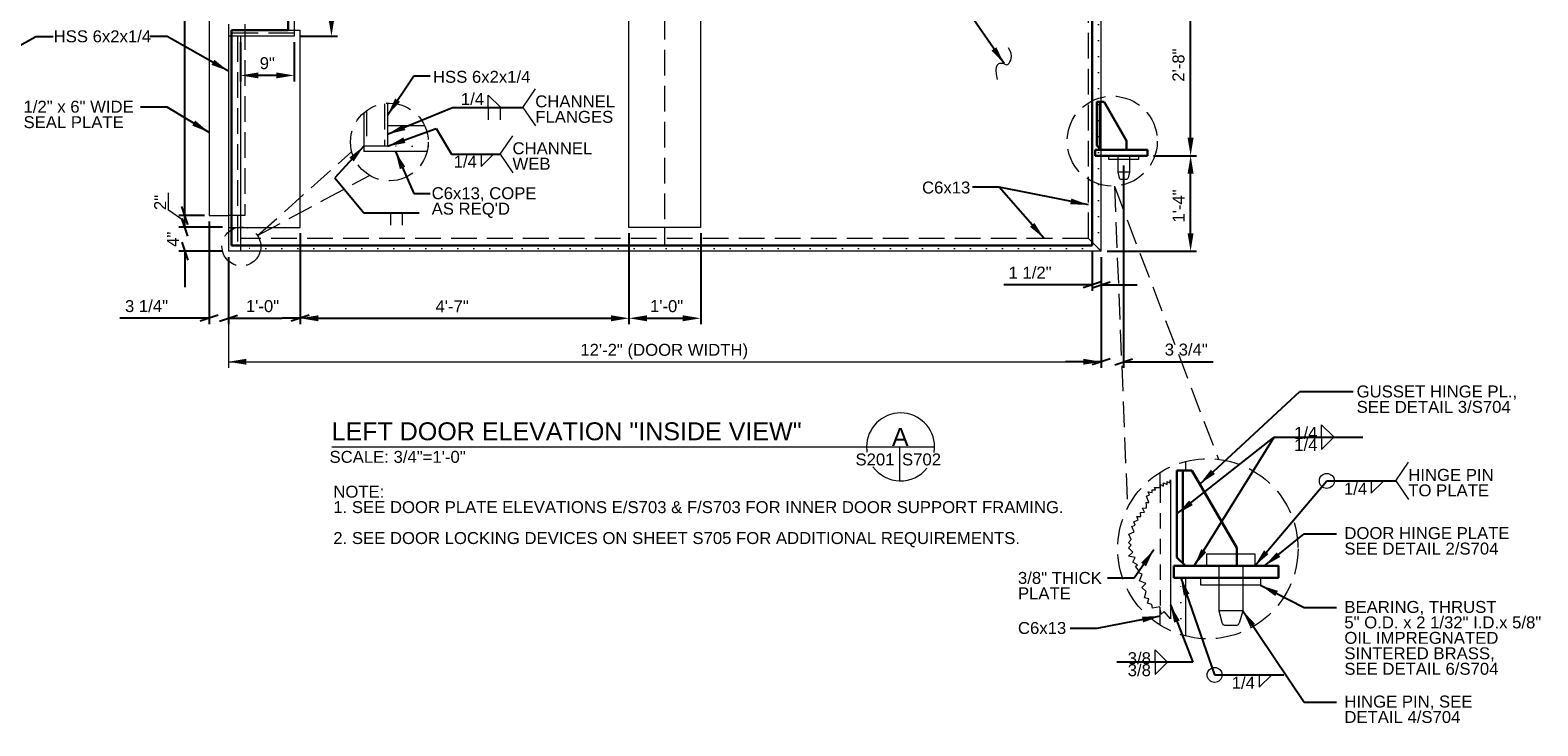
# Model space of a CAD drawing. Header units: inches. Extents: x 537 to 991, y -276 to 16.
# Tile 3 of 4: x 738 to 991, y -276 to -159. Entities that reach past the tile are written whole.
import ezdxf
from ezdxf.enums import TextEntityAlignment as Align

# ---------------------------------------------------------------- set-up
doc = ezdxf.new("R2010")
doc.units = ezdxf.units.IN
doc.header["$LTSCALE"] = 12
doc.header["$MEASUREMENT"] = 0
for name, pattern in [('DGN Style 1', [0.215316, 0.000358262, -0.214957]), ('DGN Style 2', [0.358262, 0.214957, -0.143305]), ('DGN Style 3', [0.501567, 0.358262, -0.143305])]:
    doc.linetypes.add(name, pattern=pattern)
for name, color, linetype, lineweight in [('G-ANN-TTLB', 7, 'Continuous', 0), ('G-ANNO-DIM', 1, 'Continuous', 0), ('G-ANNO-TEXT', 7, 'Continuous', 0), ('S-FSTN-MISC', 12, 'Continuous', 13), ('S-STIF-TRAN', 3, 'Continuous', 30), ('S-WALL-SHEA', 98, 'Continuous', 30)]:
    doc.layers.add(name, color=color, linetype=linetype, lineweight=lineweight)
doc.styles.add("1 1 2 1'-0", font='arial.ttf', dxfattribs={"height": 1})
doc.styles.add("1 2 1'-0", font='arial.ttf', dxfattribs={"height": 3})
doc.styles.add("3 4 1'-0", font='arial.ttf', dxfattribs={"height": 2})
doc.dimstyles.new("3 4 1'-0", dxfattribs={"dimtxt": 2, "dimasz": 3, "dimexe": 1, "dimexo": 1, "dimgap": 1, "dimtad": 1, "dimdec": 4, "dimzin": 15, "dimdsep": 46, "dimlunit": 4, "dimtxsty": "3 4 1'-0", "dimblk": '_Oblique_0.3', "dimcen": 0.09, "dimadec": 4, "dimazin": 3, "dimtfac": 1, "dimtdec": 4, "dimtofl": 0, "dimtmove": 0, "dimatfit": 3, "dimfxl": 1, "dimfrac": 2, "dimtzin": 15, "dimarcsym": 0})

# ---------------------------------------------------------------- blocks, each defined once
blk = doc.blocks.new('_Oblique_0.3')
at = {"color": 0, "linetype": 'ByBlock', "lineweight": -2}
for p, q in [((0, 0), (-1, 0)), ((0.5, 0.167), (-0.5, -0.167))]:
    blk.add_line(p, q, dxfattribs=at)
blk = doc.blocks.new('all_around')
at = {"layer": 'G-ANNO-TEXT'}
blk.add_circle((0, 0), 0.0625, dxfattribs=at)
blk = doc.blocks.new('*D13')
at = {"layer": 'Defpoints', "color": 0, "lineweight": 0, "transparency": 16777216}
for p in [(783.59, -192.45), (838.58, -192.45), (838.58, -207.68)]:
    blk.add_point(p, dxfattribs=at)
at = {"layer": 'G-ANNO-DIM', "color": 0, "lineweight": -2, "transparency": 16777216}
for p, q in [((783.59, -193.45), (783.59, -208.68)), ((838.58, -193.45), (838.58, -208.68)), ((786.59, -207.68), (835.58, -207.68))]:
    blk.add_line(p, q, dxfattribs=at)
at = {"layer": 'G-ANNO-DIM', "color": 0, "lineweight": 0, "transparency": 16777216}
for points in [[(786.59, -207.18), (786.59, -208.18), (783.59, -207.68)], [(835.58, -207.18), (835.58, -208.18), (838.58, -207.68)]]:
    blk.add_solid(points, dxfattribs=at)
at = {"layer": 'G-ANNO-DIM', "color": 0, "transparency": 16777216, "insert": (809, -205.68), "char_height": 2, "attachment_point": 5, "style": "3 4 1'-0"}
blk.add_mtext('4\'-7"', dxfattribs=at)
blk = doc.blocks.new('*D15')
at = {"layer": 'Defpoints', "color": 0, "lineweight": 0, "transparency": 16777216}
for p in [(838.58, -192.45), (850.58, -192.45), (850.58, -207.68)]:
    blk.add_point(p, dxfattribs=at)
at = {"layer": 'G-ANNO-DIM', "color": 0, "lineweight": -2, "transparency": 16777216}
for p, q in [((838.58, -193.45), (838.58, -208.68)), ((850.58, -193.45), (850.58, -208.68)), ((841.58, -207.68), (847.58, -207.68))]:
    blk.add_line(p, q, dxfattribs=at)
at = {"layer": 'G-ANNO-DIM', "color": 0, "lineweight": 0, "transparency": 16777216}
for points in [[(841.58, -207.18), (841.58, -208.18), (838.58, -207.68)], [(847.58, -207.18), (847.58, -208.18), (850.58, -207.68)]]:
    blk.add_solid(points, dxfattribs=at)
at = {"layer": 'G-ANNO-DIM', "color": 0, "transparency": 16777216, "insert": (844.88, -205.66), "char_height": 2, "attachment_point": 5, "style": "3 4 1'-0"}
blk.add_mtext('1\'-0"', dxfattribs=at)
blk = doc.blocks.new('*D17')
at = {"layer": 'Defpoints', "color": 0, "lineweight": 0, "transparency": 16777216}
for p in [(783.59, -192.45), (771.59, -196.45), (783.59, -207.68)]:
    blk.add_point(p, dxfattribs=at)
at = {"layer": 'G-ANNO-DIM', "color": 0, "lineweight": -2, "transparency": 16777216}
for p, q in [((783.59, -193.45), (783.59, -208.68)), ((771.59, -197.45), (771.59, -208.68)), ((774.59, -207.68), (780.59, -207.68))]:
    blk.add_line(p, q, dxfattribs=at)
at = {"layer": 'G-ANNO-DIM', "color": 0, "lineweight": -2, "transparency": 16777216, "xscale": 3, "yscale": 3, "zscale": 3, "rotation": 180}
blk.add_blockref('_Oblique_0.3', (771.59, -207.68), dxfattribs=at)
at = {"layer": 'G-ANNO-DIM', "color": 0, "lineweight": -2, "transparency": 16777216, "xscale": 3, "yscale": 3, "zscale": 3}
blk.add_blockref('_Oblique_0.3', (783.59, -207.68), dxfattribs=at)
at = {"layer": 'G-ANNO-DIM', "color": 0, "transparency": 16777216, "insert": (777.28, -205.66), "char_height": 2, "attachment_point": 5, "style": "3 4 1'-0"}
blk.add_mtext('1\'-0"', dxfattribs=at)
blk = doc.blocks.new('*D19')
at = {"layer": 'Defpoints', "color": 0, "lineweight": 0, "transparency": 16777216}
for p in [(764.29, -192.45), (771.59, -192.45), (771.59, -196.45)]:
    blk.add_point(p, dxfattribs=at)
at = {"layer": 'G-ANNO-DIM', "color": 0, "lineweight": -2, "transparency": 16777216}
for p, q in [((764.29, -189.45), (764.29, -186.45)), ((770.59, -192.45), (763.29, -192.45)), ((770.59, -196.45), (763.29, -196.45)), ((764.29, -199.45), (764.29, -202.45))]:
    blk.add_line(p, q, dxfattribs=at)
at = {"layer": 'G-ANNO-DIM', "color": 0, "lineweight": -2, "transparency": 16777216, "xscale": 3, "yscale": 3, "zscale": 3}
for p, rotation in [((764.29, -192.45), 270), ((764.29, -196.45), 90)]:
    blk.add_blockref('_Oblique_0.3', p, dxfattribs=dict(at, rotation=rotation))
at = {"layer": 'G-ANNO-DIM', "color": 0, "transparency": 16777216, "insert": (762.29, -194.45), "char_height": 2, "attachment_point": 5, "rotation": 90, "style": "3 4 1'-0"}
blk.add_mtext('4"', dxfattribs=at)
blk = doc.blocks.new('*D21')
at = {"layer": 'Defpoints', "color": 0, "lineweight": 0, "transparency": 16777216}
for p in [(764.29, -74.45), (768.59, -74.45), (768.59, -190.45)]:
    blk.add_point(p, dxfattribs=at)
at = {"layer": 'G-ANNO-DIM', "color": 0, "lineweight": -2, "transparency": 16777216}
for p, q in [((767.59, -74.45), (763.29, -74.45)), ((764.29, -187.45), (764.29, -77.45)), ((767.59, -190.45), (763.29, -190.45))]:
    blk.add_line(p, q, dxfattribs=at)
at = {"layer": 'G-ANNO-DIM', "color": 0, "lineweight": -2, "transparency": 16777216, "xscale": 3, "yscale": 3, "zscale": 3}
for p, rotation in [((764.29, -74.45), 90), ((764.29, -190.45), 270)]:
    blk.add_blockref('_Oblique_0.3', p, dxfattribs=dict(at, rotation=rotation))
at = {"layer": 'G-ANNO-DIM', "color": 0, "transparency": 16777216, "insert": (762.27, -137.72), "char_height": 2, "attachment_point": 5, "rotation": 90, "style": "3 4 1'-0"}
blk.add_mtext('9\'-8"', dxfattribs=at)
blk = doc.blocks.new('*D27')
at = {"layer": 'Defpoints', "color": 0, "lineweight": 0, "transparency": 16777216}
for p in [(925.34, -180.45), (932.54, -180.45), (917.59, -196.45)]:
    blk.add_point(p, dxfattribs=at)
at = {"layer": 'G-ANNO-DIM', "color": 0, "lineweight": -2, "transparency": 16777216}
for p, q in [((926.34, -180.45), (933.54, -180.45)), ((932.54, -193.45), (932.54, -183.45)), ((918.59, -196.45), (933.54, -196.45))]:
    blk.add_line(p, q, dxfattribs=at)
at = {"layer": 'G-ANNO-DIM', "color": 0, "lineweight": 0, "transparency": 16777216}
for points in [[(932.04, -183.45), (933.04, -183.45), (932.54, -180.45)], [(932.04, -193.45), (933.04, -193.45), (932.54, -196.45)]]:
    blk.add_solid(points, dxfattribs=at)
at = {"layer": 'G-ANNO-DIM', "color": 0, "transparency": 16777216, "insert": (930.54, -188.88), "char_height": 2, "attachment_point": 5, "rotation": 90, "style": "3 4 1'-0"}
blk.add_mtext('1\'-4"', dxfattribs=at)
blk = doc.blocks.new('*D29')
at = {"layer": 'Defpoints', "color": 0, "lineweight": 0, "transparency": 16777216}
for p in [(925.34, -148.45), (932.54, -148.45), (925.34, -180.45)]:
    blk.add_point(p, dxfattribs=at)
at = {"layer": 'G-ANNO-DIM', "color": 0, "lineweight": -2, "transparency": 16777216}
for p, q in [((926.34, -148.45), (933.54, -148.45)), ((932.54, -177.45), (932.54, -151.45)), ((926.34, -180.45), (933.54, -180.45))]:
    blk.add_line(p, q, dxfattribs=at)
at = {"layer": 'G-ANNO-DIM', "color": 0, "lineweight": 0, "transparency": 16777216}
for points in [[(932.04, -151.45), (933.04, -151.45), (932.54, -148.45)], [(932.04, -177.45), (933.04, -177.45), (932.54, -180.45)]]:
    blk.add_solid(points, dxfattribs=at)
at = {"layer": 'G-ANNO-DIM', "color": 0, "transparency": 16777216, "insert": (930.52, -165.28), "char_height": 2, "attachment_point": 5, "rotation": 90, "style": "3 4 1'-0"}
blk.add_mtext('2\'-8"', dxfattribs=at)
blk = doc.blocks.new('*D51')
at = {"layer": 'Defpoints', "color": 0, "lineweight": 0, "transparency": 16777216}
for p in [(921.34, -181.08), (917.59, -196.45), (921.34, -214.96)]:
    blk.add_point(p, dxfattribs=at)
at = {"layer": 'G-ANNO-DIM', "color": 0, "lineweight": -2, "transparency": 16777216}
for p, q in [((921.34, -182.08), (921.34, -215.96)), ((917.59, -197.45), (917.59, -215.96)), ((914.59, -214.96), (911.59, -214.96)), ((924.34, -214.96), (936.3, -214.96))]:
    blk.add_line(p, q, dxfattribs=at)
at = {"layer": 'G-ANNO-DIM', "color": 0, "lineweight": -2, "transparency": 16777216, "xscale": 3, "yscale": 3, "zscale": 3}
blk.add_blockref('_Oblique_0.3', (917.59, -214.96), dxfattribs=at)
at = {"layer": 'G-ANNO-DIM', "color": 0, "lineweight": -2, "transparency": 16777216, "xscale": 3, "yscale": 3, "zscale": 3, "rotation": 180}
blk.add_blockref('_Oblique_0.3', (921.34, -214.96), dxfattribs=at)
at = {"layer": 'G-ANNO-DIM', "color": 0, "transparency": 16777216, "insert": (931.82, -212.93), "char_height": 2, "attachment_point": 5, "style": "3 4 1'-0"}
blk.add_mtext('3 3/4"', dxfattribs=at)
blk = doc.blocks.new('*D79')
at = {"layer": 'Defpoints', "color": 0, "lineweight": 0, "transparency": 16777216}
for p in [(782.57, -136.45), (788.81, -136.45), (782.57, -160.45)]:
    blk.add_point(p, dxfattribs=at)
at = {"layer": 'G-ANNO-DIM', "color": 0, "lineweight": -2, "transparency": 16777216}
for p, q in [((783.57, -136.45), (789.81, -136.45)), ((788.81, -157.45), (788.81, -139.45)), ((783.57, -160.45), (789.81, -160.45))]:
    blk.add_line(p, q, dxfattribs=at)
at = {"layer": 'G-ANNO-DIM', "color": 0, "lineweight": 0, "transparency": 16777216}
for points in [[(788.31, -139.45), (789.31, -139.45), (788.81, -136.45)], [(788.31, -157.45), (789.31, -157.45), (788.81, -160.45)]]:
    blk.add_solid(points, dxfattribs=at)
at = {"layer": 'G-ANNO-DIM', "color": 0, "transparency": 16777216, "insert": (786.79, -148.45), "char_height": 2, "attachment_point": 5, "rotation": 90, "style": "3 4 1'-0"}
blk.add_mtext('2\'-0"', dxfattribs=at)
blk = doc.blocks.new('*D81')
at = {"layer": 'Defpoints', "color": 0, "lineweight": 0, "transparency": 16777216}
for p in [(773.59, -160.45), (782.57, -160.45), (773.59, -167.01)]:
    blk.add_point(p, dxfattribs=at)
at = {"layer": 'G-ANNO-DIM', "color": 0, "lineweight": -2, "transparency": 16777216}
for p, q in [((773.59, -161.45), (773.59, -168.01)), ((782.57, -161.45), (782.57, -168.01)), ((779.57, -167.01), (776.59, -167.01))]:
    blk.add_line(p, q, dxfattribs=at)
at = {"layer": 'G-ANNO-DIM', "color": 0, "lineweight": 0, "transparency": 16777216}
for points in [[(776.59, -166.51), (776.59, -167.51), (773.59, -167.01)], [(779.57, -166.51), (779.57, -167.51), (782.57, -167.01)]]:
    blk.add_solid(points, dxfattribs=at)
at = {"layer": 'G-ANNO-DIM', "color": 0, "transparency": 16777216, "insert": (778.08, -164.98), "char_height": 2, "attachment_point": 5, "style": "3 4 1'-0"}
blk.add_mtext('9"', dxfattribs=at)
blk = doc.blocks.new('*D89')
at = {"layer": 'Defpoints', "color": 0, "lineweight": 0, "transparency": 16777216}
for p in [(768.34, -190.45), (771.59, -196.45), (768.34, -207.68)]:
    blk.add_point(p, dxfattribs=at)
at = {"layer": 'G-ANNO-DIM', "color": 0, "lineweight": -2, "transparency": 16777216}
for p, q in [((768.34, -191.45), (768.34, -208.68)), ((771.59, -197.45), (771.59, -208.68)), ((765.34, -207.68), (753.39, -207.68)), ((774.59, -207.68), (777.59, -207.68))]:
    blk.add_line(p, q, dxfattribs=at)
at = {"layer": 'G-ANNO-DIM', "color": 0, "lineweight": -2, "transparency": 16777216, "xscale": 3, "yscale": 3, "zscale": 3}
blk.add_blockref('_Oblique_0.3', (768.34, -207.68), dxfattribs=at)
at = {"layer": 'G-ANNO-DIM', "color": 0, "lineweight": -2, "transparency": 16777216, "xscale": 3, "yscale": 3, "zscale": 3, "rotation": 180}
blk.add_blockref('_Oblique_0.3', (771.59, -207.68), dxfattribs=at)
at = {"layer": 'G-ANNO-DIM', "color": 0, "transparency": 16777216, "insert": (757.87, -205.65), "char_height": 2, "attachment_point": 5, "style": "3 4 1'-0"}
blk.add_mtext('3 1/4"', dxfattribs=at)
blk = doc.blocks.new('*D91')
at = {"layer": 'Defpoints', "color": 0, "lineweight": 0, "transparency": 16777216}
for p in [(916.08, -195.48), (917.59, -196.45), (916.08, -202.08)]:
    blk.add_point(p, dxfattribs=at)
at = {"layer": 'G-ANNO-DIM', "color": 0, "lineweight": -2, "transparency": 16777216}
for p, q in [((916.08, -196.48), (916.08, -203.08)), ((917.59, -197.45), (917.59, -203.08)), ((913.08, -202.08), (901.31, -202.08)), ((920.59, -202.08), (923.59, -202.08))]:
    blk.add_line(p, q, dxfattribs=at)
at = {"layer": 'G-ANNO-DIM', "color": 0, "lineweight": -2, "transparency": 16777216, "xscale": 3, "yscale": 3, "zscale": 3}
blk.add_blockref('_Oblique_0.3', (916.08, -202.08), dxfattribs=at)
at = {"layer": 'G-ANNO-DIM', "color": 0, "lineweight": -2, "transparency": 16777216, "xscale": 3, "yscale": 3, "zscale": 3, "rotation": 180}
blk.add_blockref('_Oblique_0.3', (917.59, -202.08), dxfattribs=at)
at = {"layer": 'G-ANNO-DIM', "color": 0, "transparency": 16777216, "insert": (905.69, -200.05), "char_height": 2, "attachment_point": 5, "style": "3 4 1'-0"}
blk.add_mtext('1 1/2"', dxfattribs=at)

msp = doc.modelspace()

# ---------------------------------------------------------------- linework, layer by layer
at = {"layer": 'G-ANN-TTLB', "color": 7, "linetype": 'Continuous', "lineweight": 13}
msp.add_line((788.85832, -229.2136, -3.51967), (889.70477, -229.2136, -3.51967), dxfattribs=at)
at = {"layer": 'G-ANN-TTLB', "color": 7, "linetype": 'Continuous', "lineweight": 0}
for radius, start, end in [(5.68325, 0, 180), (5.68426, 180, 188.8691645), (5.68426, 350.56955, 0), (5.68426, 215.7518704, 321.0245309)]:
    msp.add_arc((884.02152, -229.2136, -3.51967), radius, start, end, dxfattribs=at)
at = {"layer": 'G-ANNO-DIM'}
for p, q in [((764.28971, -186.32054), (764.28971, -190.4527)), ((763.78971, -188.9527), (764.78971, -191.9527)), ((767.59401, -190.4527), (763.28971, -190.4527)), ((764.78971, -193.9527), (763.78971, -190.9527)), ((764.28971, -190.4527), (764.28971, -192.4527)), ((770.59401, -192.4527), (763.28971, -192.4527)), ((771.59401, -197.4527), (771.59401, -215.96127)), ((917.59401, -197.4527), (917.59401, -215.96127)), ((771.59401, -214.96127), (917.59401, -214.96127))]:
    msp.add_line(p, q, dxfattribs=at)
at = {"layer": 'G-ANNO-DIM', "flags": 128}
msp.add_lwpolyline([(764.28971, -191.4527), (761.53734, -189.57447), (761.53734, -186.66779)], dxfattribs=at)
at = {"layer": 'G-ANNO-DIM'}
msp.add_solid([(774.59401, -215.46127), (771.59401, -214.96127), (774.59401, -214.46127)], dxfattribs=at)
at = {"layer": 'G-ANNO-DIM', "extrusion": (0, 0, -1)}
msp.add_solid([(-914.59401, -214.46127), (-917.59401, -214.96127), (-914.59401, -215.46127)], dxfattribs=at)
at = {"layer": 'G-ANNO-TEXT', "linetype": 'DGN Style 3'}
for p, q in [((915.43401, -194.2927), (915.43401, -70.6127)), ((844.51401, -72.4527), (844.51401, -192.4527)), ((774.34401, -158.4527), (774.34401, -190.4527)), ((782.56651, -159.9527), (771.59401, -159.9527)), ((772.09401, -160.4527), (772.09401, -196.4527)), ((773.09401, -160.4527), (773.09401, -196.4527)), ((794.70298, -172.88752), (794.70298, -178.87979)), ((797.70298, -171.79033), (797.70298, -178.87979)), ((776.44549, -193.83986), (792.20298, -179.75779)), ((776.44549, -193.83986), (795.17802, -183.74938)), ((919.79271, -185.54715), (921.98264, -239.44706)), ((919.79271, -185.54715), (937.19066, -231.29176)), ((774.34401, -190.4527), (771.59401, -190.4527)), ((915.43401, -194.2927), (773.59401, -194.2927))]:
    msp.add_line(p, q, dxfattribs=at)
at = {"layer": 'G-ANNO-TEXT', "linetype": 'DGN Style 1'}
for p, q in [((917.15501, -196.0137), (917.15501, -68.8917)), ((804.97359, -178.87979), (798.20298, -178.87979)), ((917.15501, -196.0137), (773.59401, -196.0137)), ((930.88446, -233.14616), (930.88446, -231.89102)), ((930.88446, -260.65053), (930.88446, -251.14616))]:
    msp.add_line(p, q, dxfattribs=at)
at = {"layer": 'G-ANNO-TEXT'}
for p, q in [((917.59401, -196.4527), (917.59401, -68.4527)), ((782.56651, -136.4527), (782.56651, -160.4527)), ((771.59401, -158.4527), (771.59401, -196.4527)), ((782.56651, -160.4527), (771.59401, -160.4527)), ((773.59401, -160.4527), (773.59401, -196.4527)), ((781.56651, -159.4527), (783.59401, -159.4527)), ((815.04086, -170.30005), (817.14833, -172.3687)), ((815.04086, -172.36497), (815.04086, -170.30005)), ((820.83552, -172.36124), (822.96839, -169.24999)), ((794.20298, -173.2871), (794.20298, -179.75779)), ((798.20298, -171.6651), (798.20298, -178.87979)), ((815.04086, -172.36497), (815.04086, -174.42989)), ((817.01443, -172.36497), (817.01443, -174.42989)), ((820.83552, -172.36124), (822.96839, -175.47249)), ((804.41513, -175.43779), (798.20298, -175.43779)), ((798.20298, -178.87979), (794.20298, -178.87979)), ((817.02494, -180.21604), (819.15782, -177.10479)), ((804.81458, -179.75779), (794.20298, -179.75779)), ((813.83168, -182.28096), (815.93915, -180.21231)), ((813.83168, -180.21604), (813.83168, -182.28096)), ((817.02494, -180.21604), (819.15782, -183.32729)), ((917.30112, -179.4527), (921.59401, -179.4527)), ((917.59401, -179.4527), (921.59401, -179.4527)), ((798.68251, -190.04392), (798.68251, -192.10885)), ((800.65608, -190.04392), (800.65608, -192.10885)), ((844.51401, -192.4527), (844.51401, -195.2927)), ((917.59401, -196.4527), (771.59401, -196.4527)), ((917.59401, -196.4527), (915.43401, -194.2927)), ((917.59401, -196.4527), (915.43401, -194.2927)), ((917.59401, -196.4527), (915.43401, -194.2927)), ((954.45163, -227.56045), (954.45163, -225.49552)), ((954.45163, -225.49552), (956.5591, -227.56418)), ((883.84643, -229.2136, 3.5197), (883.84643, -234.89516, 3.5197)), ((954.45163, -229.62537), (956.5591, -227.55671)), ((954.45163, -227.56045), (954.45163, -229.62537)), ((931.76246, -233.14616), (931.76246, -231.64229)), ((966.88749, -234.90842), (969.02037, -231.79718)), ((927.44246, -236.02095), (927.44246, -233.47933)), ((929.16496, -234.73748), (929.16496, -257.98358)), ((962.76361, -236.97335), (964.87108, -234.90469)), ((962.76361, -234.90842), (962.76361, -236.97335)), ((966.88749, -234.90842), (969.02037, -238.01967)), ((931.17667, -249.14616), (939.76246, -249.14616)), ((931.76246, -249.14616), (939.76246, -249.14616)), ((931.76246, -260.89927), (931.76246, -251.14616)), ((927.44246, -259.06222), (927.44246, -256.07084)), ((926.59794, -265.28081), (926.59794, -263.21589)), ((926.59794, -263.21589), (928.70541, -265.28454)), ((926.59794, -267.3532), (928.70541, -265.28454)), ((926.59794, -265.28828), (926.59794, -267.3532)), ((943.99832, -269.46315), (946.10579, -267.3945)), ((943.99832, -267.39823), (943.99832, -269.46315))]:
    msp.add_line(p, q, dxfattribs=at)
at = {"layer": 'G-ANNO-TEXT', "linetype": 'DGN Style 2'}
msp.add_line((927.44763, -236.0209), (927.44246, -256.07084), dxfattribs=at)
at = {"layer": 'G-ANNO-TEXT', "flags": 128}
for points in [[(771.59401, -74.4527), (768.34401, -74.4527), (768.34401, -190.4527), (771.59401, -190.4527)], [(771.59401, -160.4527), (771.59401, -192.4527), (783.59401, -192.4527), (783.59401, -159.4527)], [(772.51401, -159.4527), (772.51401, -159.4527)], [(781.56651, -159.4527), (781.56651, -159.4527)], [(929.16496, -257.98358), (928.11444, -256.79744), (927.6398, -257.21782), (927.40749, -255.99441), (926.18408, -256.22671), (926.06439, -255.59636), (925.34555, -255.40502), (925.53689, -254.68619), (924.81805, -254.49485), (925.09552, -253.45244), (924.40295, -252.78226), (925.07312, -252.0897), (923.99056, -251.63296), (924.44729, -250.5504), (923.72505, -250.24569), (923.87437, -249.89177), (923.31306, -249.24596), (923.64939, -248.95364), (922.87122, -248.5387), (923.28617, -247.76053), (922.16427, -247.53674), (922.87122, -246.82948), (922.16396, -246.12253), (922.62081, -245.66548), (922.16376, -245.20863), (922.62061, -244.75158), (922.22318, -243.85309), (923.12167, -243.45566), (922.72424, -242.55718), (923.26866, -242.31636), (923.02785, -241.77195), (923.7646, -241.44606), (923.52148, -240.89642), (924.19255, -240.84723), (924.14336, -240.17616), (924.81443, -240.12698), (924.47869, -239.48323), (925.18564, -239.43271), (925.15366, -238.98514), (925.12168, -238.53757), (925.56925, -238.50558), (925.15198, -237.49195), (925.69279, -237.26932), (925.47016, -236.72851), (926.09639, -236.86287), (926.09639, -236.38174), (926.69273, -236.38174), (926.51959, -236.02571), (927.50067, -236.01609), (927.49588, -235.52715), (927.98159, -235.7671), (927.99121, -235.24748), (928.59717, -235.49767), (928.59717, -235.00692), (929.03961, -235.21861), (929.16496, -234.73748)]]:
    msp.add_lwpolyline(points, dxfattribs=at)
at = {"layer": 'G-ANNO-TEXT', "linetype": 'DGN Style 3'}
for centre, radius in [((919.42904, -178.015), 7.54092), ((798.50878, -178.1624), 6.50449), ((773.74691, -195.655), 3.25224), ((935.43251, -246.27078), 15.08184)]:
    msp.add_circle(centre, radius, dxfattribs=at)
at = {"layer": 'G-ANNO-TEXT'}
msp.add_open_spline([(900.23016, -167.66856), (899.56883, -165.09166), (901.46808, -164.65419), (901.79347, -165.79739), (902.97929, -163.79379), (902.09488, -162.39699)], degree=3, dxfattribs=at)
msp.add_solid([(926.37022, -246.44446), (924.26543, -248.63989), (925.09123, -249.20385)], dxfattribs=at)
msp.add_3dface([(838.57651, -72.4527), (850.57651, -72.4527), (850.57651, -192.4527), (838.57651, -192.4527)], dxfattribs=at)
at = {"layer": 'S-FSTN-MISC'}
for p, q in [((920.34401, -180.4527), (920.34401, -183.2027)), ((922.34401, -183.2027), (920.34401, -183.2027)), ((920.34401, -183.2027), (920.60447, -184.17476)), ((922.34401, -183.2027), (922.08355, -184.17476)), ((921.72133, -184.4527), (920.9667, -184.4527)), ((937.26246, -252.39616), (937.26246, -256.64616)), ((941.26246, -256.64616), (937.26246, -256.64616)), ((937.26246, -256.64616), (937.78338, -258.59028)), ((941.26246, -256.64616), (940.74153, -258.59028)), ((940.01709, -259.14616), (938.50783, -259.14616))]:
    msp.add_line(p, q, dxfattribs=at)
at = {"layer": 'S-FSTN-MISC', "linetype": 'DGN Style 3'}
for p, q in [((937.26246, -249.14616), (937.26246, -252.39616)), ((941.26246, -249.14616), (941.26246, -252.39616))]:
    msp.add_line(p, q, dxfattribs=at)
at = {"layer": 'S-FSTN-MISC', "flags": 128}
for points in [[(920.34401, -180.4527), (922.34401, -180.4527), (922.34401, -183.2027)], [(941.26246, -252.39616), (941.26246, -252.39616), (941.26246, -256.64616)]]:
    msp.add_lwpolyline(points, dxfattribs=at)
at = {"layer": 'S-FSTN-MISC', "extrusion": (0, 0, -1)}
for centre, radius, start, end in [((-920.9667, -184.0777), 0.375, 270, 345), ((-921.72133, -184.0777), 0.375, 195, 270), ((-938.50783, -258.39616), 0.75, 270, 345), ((-940.01709, -258.39616), 0.75, 195, 270)]:
    msp.add_arc(centre, radius, start, end, dxfattribs=at)
at = {"layer": 'S-FSTN-MISC'}
for points in [[(918.84401, -180.4527), (923.84401, -180.4527), (923.84401, -181.0777), (918.84401, -181.0777)], [(935.26246, -247.14616), (943.26246, -247.14616), (943.26246, -249.14616), (935.26246, -249.14616)], [(934.26246, -251.14616), (944.26246, -251.14616), (944.26246, -252.39616), (934.26246, -252.39616)]]:
    msp.add_3dface(points, dxfattribs=at)
at = {"layer": 'S-STIF-TRAN'}
for p, q in [((916.84401, -171.4527), (918.09401, -171.4527)), ((916.84401, -171.4527), (916.84401, -178.74559)), ((917.34401, -171.4527), (917.34401, -179.24559)), ((921.84401, -177.9527), (918.09401, -171.4527)), ((917.55112, -179.4527), (916.84401, -178.74559)), ((921.84401, -179.4527), (921.84401, -177.9527)), ((916.59401, -179.4527), (916.59401, -180.4527)), ((916.59401, -179.4527), (925.34401, -179.4527)), ((916.59401, -180.4527), (925.34401, -180.4527)), ((925.34401, -179.4527), (925.34401, -180.4527)), ((930.26246, -233.14616), (932.76246, -233.14616)), ((930.26246, -233.14616), (930.26246, -247.73195)), ((931.26246, -233.14616), (931.26246, -248.73195)), ((940.26246, -246.14616), (932.76246, -233.14616)), ((940.26246, -249.14616), (940.26246, -246.14616)), ((929.76246, -249.14616), (929.76246, -251.14616)), ((929.76246, -249.14616), (947.26246, -249.14616)), ((931.67667, -249.14616), (930.26246, -247.73195)), ((947.26246, -249.14616), (947.26246, -251.14616)), ((929.76246, -251.14616), (947.26246, -251.14616))]:
    msp.add_line(p, q, dxfattribs=at)
at = {"layer": 'S-WALL-SHEA'}
for p, q in [((916.07651, -69.4252), (916.07651, -195.4802)), ((781.56651, -137.4527), (781.56651, -159.4527)), ((781.56651, -159.4527), (772.07651, -159.4527)), ((772.07651, -159.4527), (772.07651, -195.4802)), ((772.07651, -195.4802), (916.07651, -195.4802))]:
    msp.add_line(p, q, dxfattribs=at)

# ---------------------------------------------------------------- block references
at = {"layer": 'G-ANNO-TEXT', "xscale": 20, "yscale": 20, "zscale": 20}
for p in [(955.33024, -234.90842), (936.56495, -267.39823)]:
    msp.add_blockref('all_around', p, dxfattribs=at)

# ---------------------------------------------------------------- texts
at = {"layer": 'G-ANN-TTLB', "color": 7, "linetype": 'Continuous', "lineweight": 13, "char_height": 3, "attachment_point": 7, "line_spacing_factor": 0.72, "style": "1 2 1'-0"}
for s, insert in [('\\fArial|b0|i0|c00|p39;LEFT DOOR ELEVATION "INSIDE VIEW"', (788.82304, -228.14801, -3.51967)), ('\\fArial|b0|i0|c00|p39;A', (882.57781, -229.05037, -3.51967))]:
    msp.add_mtext(s, dxfattribs=dict(at, insert=insert))
at = {"layer": 'G-ANNO-DIM', "color": 7, "linetype": 'Continuous', "style": "3 4 1'-0"}
msp.add_text('2"', height=2, rotation=90, dxfattribs=at).set_placement((760.15512, -188.28801), align=Align.MIDDLE_CENTER)
msp.add_text('12\'-2" (DOOR WIDTH)', height=2, dxfattribs=at).set_placement((844.48019, -212.96127), align=Align.MIDDLE_CENTER)
at = {"layer": 'G-ANNO-TEXT', "color": 7, "linetype": 'Continuous', "lineweight": 0, "style": "3 4 1'-0"}
for s, p in [('S201', (879.74161, -232.31652, -3.51967)), ('S702', (887.52775, -232.31652, -3.51967))]:
    msp.add_text(s, height=2, dxfattribs=at).set_placement(p, align=Align.CENTER)
at = {"layer": 'G-ANNO-TEXT', "color": 7, "char_height": 2, "style": "3 4 1'-0"}
for s, insert, attachment_point, line_spacing_factor in [('HSS 6x2x1/4', (742.33745, -159.46613), 1, 0.6), ('HSS 6x2x1/4', (805.79599, -166.24425), 1, 0.6), ('1/2" x 6" WIDE\\PSEAL PLATE', (737.29623, -171.24859), 1, 0.776524), ('1/4', (810.46627, -169.9521), 1, 0.6), ('CHANNEL \\PFLANGES', (822.90906, -170.35879), 1, 0.776524), ('CHANNEL \\PWEB', (819.09849, -178.21359), 1, 0.776524), ('1/4', (809.25709, -180.4538), 1, 0.6), ("C6x13, COPE\\PAS REQ'D", (805.57545, -185.73773), 1, 0.776524), ('C6x13', (887.61176, -184.78366), 1, 0.6), ('GUSSET HINGE PL.,\\PSEE DETAIL 3/S704', (960.31881, -218.93072), 1, 0.776524), ('1/4', (949.87704, -227.90671), 7, 0.6), ('1/4', (949.87704, -227.88084), 1, 0.6), ('HINGE PIN\\PTO PLATE', (968.96104, -232.90597), 1, 0.776524), ('1/4', (958.18902, -235.22882), 1, 0.6), ('DOOR HINGE PLATE\\PSEE DETAIL 2/S704', (958.26654, -242.65336), 1, 0.776524), ('3/8" THICK\\PPLATE', (903.66006, -250.15742), 1, 0.776524), ('BEARING, THRUST\\P5" O.D. x 2 1/32" I.D.x 5/8" \\POIL IMPREGNATED \\PSINTERED BRASS,\\PSEE DETAIL 6/S704', (958.26654, -255.01738), 1, 0.776524), ('C6x13', (903.66006, -258.54525), 1, 0.6), ('3/8', (922.02335, -265.62708), 7, 0.6), ('3/8', (922.02335, -265.60867), 1, 0.6), ('1/4', (939.42373, -267.71863), 1, 0.6), ('HINGE PIN, SEE\\PDETAIL 4/S704', (958.26654, -270.85671), 1, 0.776524)]:
    msp.add_mtext(s, dxfattribs=dict(at, insert=insert, attachment_point=attachment_point, line_spacing_factor=line_spacing_factor))
at = {"layer": 'G-ANNO-TEXT', "color": 7, "linetype": 'Continuous', "lineweight": 0, "char_height": 2}
for s, insert, attachment_point, line_spacing_factor, style in [('\\fArial|b0|i0|c00|p39;SCALE: 3/4"=1\'-0"', (799.87692, -231.91254, -3.51967), 8, 0.72, "3 4 1'-0"), ('NOTE: \\P1. SEE DOOR PLATE ELEVATIONS E/S703 & F/S703 FOR INNER DOOR SUPPORT FRAMING.\\P\\P2. SEE DOOR LOCKING DEVICES ON SHEET S705 FOR ADDITIONAL REQUIREMENTS.', (789.12388, -235.71562), 1, 0.776524, "1 1 2 1'-0")]:
    msp.add_mtext(s, dxfattribs=dict(at, insert=insert, attachment_point=attachment_point, line_spacing_factor=line_spacing_factor, style=style))

# ---------------------------------------------------------------- dimensions: what is measured, and where the dimension line sits
at = {"layer": 'G-ANNO-DIM'}
for base, p1, p2, angle, picture, middle in [((764.28971, -74.4527), (768.59401, -190.4527), (768.59401, -74.4527), 90, '*D21', (764.28971, -137.71564)), ((932.54395, -148.4527), (925.34401, -180.4527), (925.34401, -148.4527), 90, '*D29', (932.54395, -165.2785)), ((932.54395, -180.4527), (917.59401, -196.4527), (925.34401, -180.4527), 90, '*D27', (932.54395, -188.88445)), ((764.28971, -192.4527), (771.59401, -196.4527), (771.59401, -192.4527), 90, '*D19', (764.28971, -194.4527)), ((768.34401, -207.67996), (771.59401, -196.4527), (768.34401, -190.4527), 180, '*D89', (757.86516, -207.67996)), ((916.07651, -202.07924), (917.59401, -196.4527), (916.07651, -195.4802), 180, '*D91', (905.69111, -202.07924))]:
    dim = msp.add_linear_dim(base=base, p1=p1, p2=p2, angle=angle, dimstyle="3 4 1'-0", dxfattribs=at)
    dim.commit()
    dim.dimension.update_dxf_attribs({"geometry": picture, "text_midpoint": middle, "dimtype": 160})
for base, p2, angle, picture, middle in [((788.80658, -136.4527), (782.56651, -136.4527), 90, '*D79', (786.78543, -148.4527)), ((773.59401, -167.00505), (773.59401, -160.4527), 180, '*D81', (778.08026, -164.9839))]:
    dim = msp.add_linear_dim(base=base, p1=(782.56651, -160.4527), p2=p2, angle=angle, dimstyle="3 4 1'-0", dxfattribs=at)
    dim.commit()
    dim.dimension.update_dxf_attribs({"geometry": picture, "text_midpoint": middle})
for base, p1, p2, picture, middle in [((921.34401, -214.96127), (917.59401, -196.4527), (921.34401, -181.0777), '*D51', (931.82287, -214.96127)), ((838.57651, -207.67996), (783.59401, -192.4527), (838.57651, -192.4527), '*D13', (809.00455, -207.67996)), ((850.57651, -207.67996), (838.57651, -192.4527), (850.57651, -192.4527), '*D15', (844.8812, -207.67996))]:
    dim = msp.add_linear_dim(base=base, p1=p1, p2=p2, dimstyle="3 4 1'-0", dxfattribs=at)
    dim.commit()
    dim.dimension.update_dxf_attribs({"geometry": picture, "text_midpoint": middle, "dimtype": 160})
dim = msp.add_linear_dim(base=(783.59401, -207.67996), p1=(771.59401, -196.4527), p2=(783.59401, -192.4527), dimstyle="3 4 1'-0", override={"dimblk1": '_Oblique_0.3', "dimsah": 1}, dxfattribs=at)
dim.commit()
dim.dimension.update_dxf_attribs({"geometry": '*D17', "text_midpoint": (777.28057, -207.67996), "dimtype": 160})

# ---------------------------------------------------------------- leaders
at = {"layer": 'G-ANNO-TEXT'}
for points in [[(901.34592, -165.04209), (894.89755, -155.67472), (890.43441, -155.67472)], [(728.55867, -166.57276), (739.35455, -160.52152), (742.23342, -160.52152)], [(771.59401, -166.28059), (761.30411, -160.52152), (758.42524, -160.52152)], [(798.20298, -173.65024), (802.59282, -167.09225), (805.29908, -167.09225)], [(768.34401, -176.54655), (761.30411, -172.30398), (756.84098, -172.30398)], [(798.20298, -176.86158), (809.06583, -172.36124), (820.83552, -172.36124)], [(798.20298, -178.87979), (806.35734, -175.91534), (808.91897, -180.21604), (817.02494, -180.21604)], [(794.20298, -178.87979), (789.36541, -184.16482), (794.21097, -190.04392), (803.49366, -190.04392)], [(799.50878, -179.75779), (802.59282, -186.79242), (805.29908, -186.79242)], [(915.43401, -188.68371), (900.53251, -185.74415), (896.06938, -185.74415)], [(908.02864, -194.2927), (900.53251, -185.74415), (896.06938, -185.74415)], [(934.08106, -235.43174), (950.80044, -219.93277), (959.72436, -219.93277)], [(930.26246, -240.43906), (946.52005, -227.56045)], [(933.161, -249.14616), (946.52005, -227.56045), (961.34625, -227.56045)], [(943.26246, -249.14616), (955.33024, -234.90842), (966.88749, -234.90842)], [(944.92697, -249.14616), (951.53788, -243.75855), (956.95041, -243.75855)], [(926.37022, -246.44446), (923.11379, -251.21281), (918.65065, -251.21281)], [(930.88446, -251.14616), (936.56495, -267.39823), (948.1222, -267.39823)], [(944.26246, -252.39616), (951.53788, -256.12257), (956.95041, -256.12257)], [(929.16496, -255.66105), (932.91922, -265.28828), (920.21184, -265.28828)], [(941.26246, -256.64616), (951.53788, -271.96189), (956.95041, -271.96189)], [(927.44246, -257.56653), (916.87641, -259.60064), (912.41328, -259.60064)]]:
    msp.add_leader(points, dimstyle="3 4 1'-0", override={"dimgap": 2}, dxfattribs=at)

doc.saveas('drawing.dxf')
